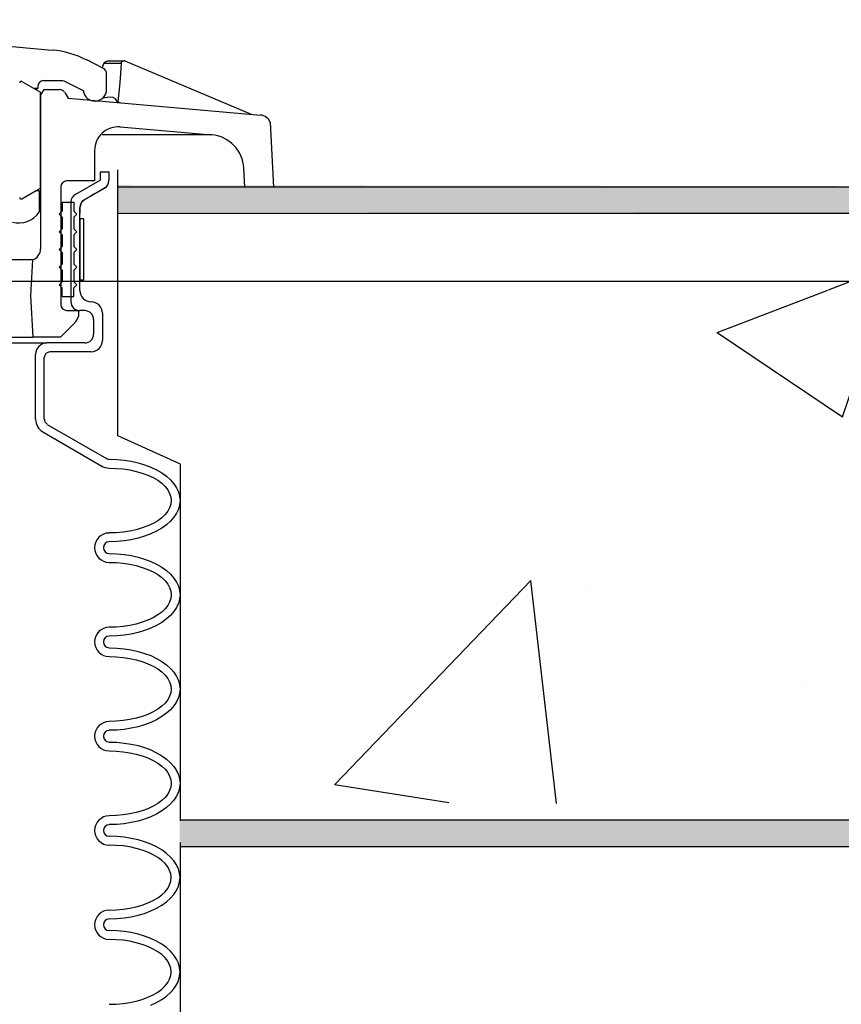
# Model space of a CAD drawing. Extents: x 1081 to 2220, y 0 to 2796.
# Tile 61 of 161: x 1571 to 1580, y 976 to 987. Entities that reach past the tile are written whole.
import ezdxf

# ---------------------------------------------------------------- set-up
doc = ezdxf.new("R2010")
doc.units = 0
doc.header["$MEASUREMENT"] = 0
doc.header["$PDSIZE"] = 1
doc.layers.get('DEFPOINTS').update_dxf_attribs({"linetype": 'CONTINUOUS'})
for name, color, linetype in [('CONCRETE-HATCH', 2, 'CONTINUOUS'), ('DIM', 3, 'CONTINUOUS'), ('FREEZE-LINES', 8, 'CONTINUOUS'), ('PEAGRAVEL-HATCH', 3, 'CONTINUOUS'), ('SPILL-BUCKET', 1, 'CONTINUOUS'), ('TANK-SLAB', 6, 'CONTINUOUS')]:
    doc.layers.add(name, color=color, linetype=linetype)
doc.styles.add('SIMPLEX', font='simplex')
doc.dimstyles.new('DIM64', dxfattribs={"dimscale": 64, "dimtxt": 0.09375, "dimasz": 0.09375, "dimexe": 0.0625, "dimexo": 0.0625, "dimgap": 0.046875, "dimtad": 1, "dimdec": 4, "dimzin": 3, "dimdsep": 46, "dimlunit": 4, "dimtxsty": 'SIMPLEX', "dimcen": 0, "dimclrd": 256, "dimclre": 256, "dimclrt": 256, "dimadec": 0, "dimazin": 0, "dimtfac": 1, "dimtdec": 4, "dimtmove": 0, "dimatfit": 3, "dimfxl": 1, "dimfrac": 2, "dimtolj": 1, "dimtzin": 0, "dimarcsym": 0})

# ---------------------------------------------------------------- blocks, each defined once
blk = doc.blocks.new('*D55')
at = {"layer": 'DEFPOINTS', "color": 0, "transparency": 16777216}
for p in [(1389.622, 978.296), (1911.122, 974.015), (1911.122, 700.523)]:
    blk.add_point(p, dxfattribs=at)
at = {"layer": 'DIM', "lineweight": -2, "transparency": 16777216}
for p, q in [((1389.622, 974.296), (1389.622, 696.523)), ((1911.122, 970.015), (1911.122, 696.523)), ((1395.622, 700.523), (1905.122, 700.523))]:
    blk.add_line(p, q, dxfattribs=at)
at = {"layer": 'DIM', "transparency": 16777216}
for points in [[(1395.622, 701.523), (1395.622, 699.523), (1389.622, 700.523)], [(1905.122, 701.523), (1905.122, 699.523), (1911.122, 700.523)]]:
    blk.add_solid(points, dxfattribs=at)
at = {"layer": 'DIM', "transparency": 16777216, "insert": (1650.372, 708.095), "char_height": 6, "attachment_point": 5, "style": 'SIMPLEX'}
blk.add_mtext('\\A1;43\'-5 1/2" (F.V. TANK SLAB)', dxfattribs=at)

msp = doc.modelspace()

# ---------------------------------------------------------------- hatches: boundary and pattern name
at = {"layer": 'CONCRETE-HATCH'}
h = msp.add_hatch(dxfattribs=at)
h.set_pattern_fill('AR-CONC', color=256, scale=2.67, style=0)
h.set_pattern_definition([(50, (1713.691, 981.648), (19.1508, -1.6755), [2.0025, -22.0275]), (355, (1713.691, 981.648), (-3.7047, 20.0835), [1.602, -17.622]), (100.451, (1715.287, 981.509), (15.4462, 18.408), [1.7019, -18.7205]), (46.184, (1713.691, 986.988), (28.4953, -4.4194), [3.0037, -33.0412]), (96.636, (1716.066, 986.62), (24.9555, 26.009), [2.553, -28.0807]), (351.184, (1713.69, 986.988), (24.9555, 26.009), [2.403, -26.433]), (21, (1716.361, 985.653), (15.9374, -10.75), [2.0025, -22.0275]), (326, (1716.361, 985.653), (6.4965, 19.3615), [1.602, -17.622]), (71.451, (1717.69, 984.757), (22.434, 8.6116), [1.7019, -18.7205]), (37.5, (1713.691, 981.648), (0.32467, 8.88827), [0, -17.4084, 0, -17.889, 0, -17.68875]), (7.5, (1713.691, 981.648), (7.02396, 10.5308), [0, -10.1994, 0, -17.0079, 0, -6.74175]), (327.5, (1707.737, 981.648), (14.25306, -0.6022), [0, -6.675, 0, -20.826, 0, -27.6345]), (317.5, (1705.067, 981.648), (15.5711, 2.6728), [0, -8.6775, 0, -13.8306, 0, -19.6245])])
edge = h.paths.add_edge_path()
edge.add_line((1573.13062, 982.76471), (1572.30399, 983.38454))
edge.add_line((1572.30399, 983.38454), (1581.34234, 984.01471))
edge.add_line((1581.34234, 984.01471), (1572.46815, 983.40643))
edge.add_line((1572.46815, 983.40643), (1572.46815, 984.62299))
edge.add_line((1572.46815, 984.62299), (1585.57483, 984.73346))
edge.add_line((1585.57483, 984.73346), (1591.47561, 984.73346))
edge.add_line((1591.47561, 984.73346), (1591.65067, 983.97861))
edge.add_line((1591.65067, 983.97861), (1592.03078, 983.97861))
edge.add_arc((1592.03078, 983.88449), 0.09412, 270, 450, ccw=False)
edge.add_line((1592.03078, 983.79037), (1592.12752, 983.79012))
edge.add_line((1592.12752, 983.79012), (1592.12752, 978.29596))
edge.add_line((1592.12752, 978.29596), (1573.11136, 978.51593))
edge.add_line((1573.11136, 978.51593), (1573.13062, 980.01471))
edge.add_line((1573.13062, 980.01471), (1573.13062, 982.76471))
at = {"layer": 'PEAGRAVEL-HATCH'}
h = msp.add_hatch(dxfattribs=at)
h.set_pattern_fill('AR-SAND', color=256, scale=7.5, style=0)
h.set_pattern_definition([(37.5, (1705.354, 937.986), (-0.47245, 14.4512), [0, -11.4, 0, -12.75, 0, -12.1875]), (7.5, (1705.354, 937.986), (13.2733, 21.166), [0, -6.15, 0, -10.275, 0, -3.9375]), (327.5, (1696.129, 937.986), (23.3561, 0.0424), [0, -3.75, 0, -13.5, 0, -17.625]), (317.5, (1696.129, 937.986), (22.546, 6.5826), [0, -1.875, 0, -8.85, 0, -10.125])])
h.paths.add_polyline_path([(1570.33517, 980.73529), (1595.38964, 980.73529), (1595.38964, 937.98634), (1570.33517, 937.98634)])
at = {"layer": 'TANK-SLAB'}
for points in [[(1572.46815, 984.7511), (1572.46815, 985.03454), (1586.48206, 985.01471), (1592.77547, 985.01471), (1592.77627, 984.73346), (1586.46455, 984.73346)], [(1573.12369, 978.29596), (1592.113, 978.29596), (1592.113, 978.01471), (1573.12369, 978.01471)]]:
    msp.add_hatch(color=256, dxfattribs=at).paths.add_polyline_path(points)

# ---------------------------------------------------------------- linework, layer by layer
at = {"layer": 'DEFPOINTS', "linetype": 'Continuous'}
for p, q in [((1572.46815, 982.37301), (1572.46815, 985.19614)), ((1573.13062, 982.07148), (1572.46815, 982.37301)), ((1573.13062, 978.28634), (1573.13062, 982.07148))]:
    msp.add_line(p, q, dxfattribs=at)
for points in [[(1572.34237, 985.01471), (1572.32638, 985.00298), (1572.26716, 984.96871), (1572.22136, 984.94221), (1572.17282, 984.91412), (1572.11634, 984.88144), (1572.11634, 984.88144), (1572.07811, 984.84654), (1572.0641, 984.79721), (1572.0641, 984.73346)], [(1573.13062, 973.96972), (1573.13062, 978.05506)]]:
    msp.add_lwpolyline(points, dxfattribs=at)
at = {"layer": 'FREEZE-LINES', "linetype": 'Continuous'}
msp.add_line((1080.74363, 984.01471), (2124.74363, 984.01471), dxfattribs=at)
at = {"layer": 'SPILL-BUCKET', "linetype": 'Continuous'}
for p, q in [((1568.12354, 986.79095), (1571.76984, 986.46897)), ((1572.31572, 986.27172), (1572.13767, 986.36342)), ((1572.30079, 986.27919), (1572.31891, 986.3261)), ((1572.31891, 986.3261), (1572.32851, 986.33996)), ((1572.50123, 986.3261), (1572.31891, 986.3261)), ((1572.32851, 986.33996), (1572.33917, 986.34849)), ((1572.33917, 986.34849), (1572.34983, 986.35169)), ((1572.34983, 986.35169), (1572.35836, 986.35275)), ((1572.35836, 986.35275), (1572.52895, 986.35275)), ((1572.50123, 986.3261), (1572.48843, 986.12139)), ((1572.50443, 986.33569), (1572.50123, 986.3261)), ((1572.51083, 986.34636), (1572.50443, 986.33569)), ((1572.52042, 986.35169), (1572.51083, 986.34636)), ((1572.52895, 986.35275), (1572.52042, 986.35169)), ((1572.52895, 986.35275), (1572.53428, 986.35275)), ((1572.54068, 986.35275), (1572.53428, 986.35275)), ((1572.54601, 986.35062), (1572.54068, 986.35275)), ((1573.88405, 985.78449), (1572.54601, 986.35062)), ((1572.34877, 986.05209), (1572.34877, 986.21842)), ((1571.44892, 986.13525), (1571.64829, 986.02011)), ((1571.57579, 986.06169), (1571.61737, 986.06169)), ((1571.61737, 986.06169), (1571.57579, 986.06169)), ((1571.61737, 986.08195), (1571.61737, 986.06169)), ((1571.67921, 986.14378), (1571.89245, 986.14378)), ((1571.89458, 986.14272), (1572.09928, 986.03823)), ((1572.48843, 986.12139), (1572.46924, 985.91989)), ((1571.64829, 985.98706), (1571.68454, 986.0489)), ((1571.64829, 985.00405), (1571.64829, 986.02011)), ((1571.64829, 985.98706), (1571.64829, 984.36008)), ((1571.68454, 986.0489), (1571.8498, 986.0489)), ((1571.90418, 986.01798), (1571.93936, 985.9572)), ((1571.93936, 985.9572), (1573.98107, 985.77915)), ((1572.38182, 985.97), (1572.30505, 985.9572)), ((1572.41807, 985.96467), (1572.38182, 985.97)), ((1572.44366, 985.95081), (1572.41807, 985.96467)), ((1572.46818, 985.91136), (1572.44366, 985.95081)), ((1572.46818, 985.91136), (1572.46924, 985.91989)), ((1572.46924, 985.91989), (1572.49803, 985.90816)), ((1572.4927, 985.65335), (1573.46291, 985.56805)), ((1574.12181, 985.01471), (1574.08662, 985.69919)), ((1573.46291, 985.56805), (1572.30186, 985.56805)), ((1572.22083, 985.40386), (1572.22083, 985.07975)), ((1572.27947, 985.17464), (1572.27947, 985.08828)), ((1572.27947, 985.17464), (1572.37329, 985.17464)), ((1572.37329, 985.17464), (1572.37329, 985.08401)), ((1573.81582, 985.01471), (1573.80515, 985.21409)), ((1571.86153, 985.01684), (1571.86153, 983.76623)), ((1572.22083, 985.07975), (1571.92443, 985.07975)), ((1572.02214, 984.93977), (1572.27947, 985.08828)), ((1573.9203, 985.01471), (1573.81582, 985.01471)), ((1574.12181, 985.01471), (1573.9203, 985.01471)), ((1571.44892, 984.8889), (1571.64829, 985.00405)), ((1571.44892, 984.8889), (1571.60138, 984.97633)), ((1571.60138, 984.97633), (1571.63337, 984.97633)), ((1571.63337, 984.97633), (1571.63337, 984.74604)), ((1572.11634, 984.88144), (1572.32638, 985.00298)), ((1571.87645, 984.85265), (1571.87645, 984.75883)), ((1571.87645, 984.85265), (1572.0012, 984.85265)), ((1571.97028, 984.85585), (1571.97028, 983.79608)), ((1572.0012, 984.85265), (1572.0012, 984.75883)), ((1571.84554, 984.72791), (1571.87645, 984.75883)), ((1571.84554, 984.72791), (1571.87645, 984.69593)), ((1572.03318, 984.72791), (1572.0012, 984.75883)), ((1572.03318, 984.72791), (1572.0012, 984.69593)), ((1572.0641, 983.91656), (1572.0641, 984.79721)), ((1571.87645, 984.69593), (1571.87645, 984.57118)), ((1572.0012, 984.69593), (1572.0012, 984.57118)), ((1571.84554, 984.54027), (1571.87645, 984.57118)), ((1571.84554, 984.54027), (1571.87645, 984.50828)), ((1571.87645, 984.50828), (1571.87645, 984.38354)), ((1572.03318, 984.54027), (1572.0012, 984.57118)), ((1572.03318, 984.54027), (1572.0012, 984.50828)), ((1572.0012, 984.50828), (1572.0012, 984.38354)), ((1571.84554, 984.35262), (1571.87645, 984.38354)), ((1571.84554, 984.35262), (1571.87645, 984.32063)), ((1571.87645, 984.32063), (1571.87645, 984.19589)), ((1572.03318, 984.35262), (1572.0012, 984.38354)), ((1572.03318, 984.35262), (1572.0012, 984.32063)), ((1572.0012, 984.32063), (1572.0012, 984.19589)), ((1571.56087, 984.24067), (1567.77917, 984.24067)), ((1571.56087, 984.24067), (1571.54061, 983.86005)), ((1571.84554, 984.16497), (1571.87645, 984.19589)), ((1572.03318, 984.16497), (1572.0012, 984.19589)), ((1571.84554, 984.16497), (1571.87645, 984.13299)), ((1571.87645, 984.13299), (1571.87645, 984.00825)), ((1572.03318, 984.16497), (1572.0012, 984.13299)), ((1572.0012, 984.13299), (1572.0012, 984.00825)), ((1571.84554, 983.97733), (1571.87645, 984.00825)), ((1571.84554, 983.97733), (1571.87645, 983.94534)), ((1572.03318, 983.97733), (1572.0012, 984.00825)), ((1572.03318, 983.97733), (1572.0012, 983.94534)), ((1571.87645, 983.85152), (1571.87645, 983.94534)), ((1572.0012, 983.85152), (1572.0012, 983.94534)), ((1571.54061, 983.86005), (1571.56407, 983.42185)), ((1571.87645, 983.85152), (1572.0012, 983.85152)), ((1571.92443, 983.70332), (1572.05131, 983.70332)), ((1572.05131, 983.70332), (1572.05131, 983.64148)), ((1572.11634, 983.70226), (1572.0641, 983.70226)), ((1572.30399, 983.67667), (1572.30399, 983.38454)), ((1572.01506, 983.57751), (1571.86046, 983.42185)), ((1572.05131, 983.63935), (1572.01506, 983.57751)), ((1572.05131, 983.64148), (1572.05131, 983.63935)), ((1572.21017, 983.60843), (1572.21017, 983.45277)), ((1560.52922, 983.35895), (1571.7144, 983.35895)), ((1560.75418, 983.42185), (1571.48837, 983.42185)), ((1566.12234, 983.42185), (1571.56407, 983.42185)), ((1571.86046, 983.42185), (1571.56407, 983.42185)), ((1572.11634, 983.35895), (1571.7144, 983.35895)), ((1571.59392, 982.54973), (1571.59392, 983.23847)), ((1572.18458, 983.26513), (1571.74745, 983.26513)), ((1571.68774, 982.54973), (1571.68774, 983.20435)), ((1571.67175, 982.41432), (1572.29866, 982.05183)), ((1571.71866, 982.49535), (1572.34557, 982.13285)), ((1572.37649, 982.12433), (1572.45538, 982.12219)), ((1572.45538, 982.12219), (1572.53321, 982.11473)), ((1572.53321, 982.11473), (1572.60891, 982.103)), ((1572.60891, 982.103), (1572.68248, 982.08701)), ((1572.37649, 982.0305), (1572.45005, 982.02837)), ((1572.45005, 982.02837), (1572.52255, 982.02197)), ((1572.52255, 982.02197), (1572.59399, 982.01131)), ((1572.59399, 982.01131), (1572.66222, 981.99639)), ((1572.66222, 981.99639), (1572.72619, 981.97826)), ((1572.68248, 982.08701), (1572.75178, 982.06569)), ((1572.75178, 982.06569), (1572.81788, 982.04116)), ((1572.81788, 982.04116), (1572.87865, 982.01238)), ((1572.87865, 982.01238), (1572.93516, 981.97933)), ((1572.72619, 981.97826), (1572.7859, 981.95587)), ((1572.7859, 981.95587), (1572.84134, 981.93028)), ((1572.84134, 981.93028), (1572.89038, 981.9015)), ((1572.89038, 981.9015), (1572.93303, 981.86951)), ((1572.93516, 981.97933), (1572.9842, 981.94414)), ((1572.9842, 981.94414), (1573.02685, 981.90576)), ((1573.02685, 981.90576), (1573.06203, 981.86525)), ((1572.93303, 981.86951), (1572.96821, 981.83646)), ((1572.96821, 981.83646), (1572.997, 981.80021)), ((1572.997, 981.80021), (1573.01726, 981.76289)), ((1573.06203, 981.86525), (1573.09082, 981.8226)), ((1573.09082, 981.8226), (1573.11108, 981.77782)), ((1573.11108, 981.77782), (1573.12281, 981.73304)), ((1573.01726, 981.76289), (1573.02898, 981.72558)), ((1573.02898, 981.72558), (1573.03325, 981.6872)), ((1573.03325, 981.6872), (1573.02898, 981.64882)), ((1573.12281, 981.73304), (1573.12707, 981.6872)), ((1573.12707, 981.6872), (1573.12281, 981.64135)), ((1573.12707, 981.6872), (1573.12281, 981.64135)), ((1572.997, 981.57312), (1572.96821, 981.53793)), ((1573.01726, 981.61043), (1572.997, 981.57312)), ((1573.02898, 981.64882), (1573.01726, 981.61043)), ((1573.11108, 981.59551), (1573.09082, 981.55179)), ((1573.11108, 981.59551), (1573.09082, 981.55179)), ((1573.12281, 981.64135), (1573.11108, 981.59551)), ((1573.12281, 981.64135), (1573.11108, 981.59551)), ((1572.89038, 981.47183), (1572.84134, 981.44411)), ((1572.93303, 981.50382), (1572.89038, 981.47183)), ((1572.96821, 981.53793), (1572.93303, 981.50382)), ((1573.02685, 981.46757), (1572.9842, 981.42918)), ((1573.02685, 981.46757), (1572.9842, 981.42918)), ((1573.06203, 981.50915), (1573.02685, 981.46757)), ((1573.06203, 981.50915), (1573.02685, 981.46757)), ((1573.09082, 981.55179), (1573.06203, 981.50915)), ((1573.09082, 981.55179), (1573.06203, 981.50915)), ((1572.59399, 981.36202), (1572.52255, 981.35135)), ((1572.66222, 981.37694), (1572.59399, 981.36202)), ((1572.72619, 981.39507), (1572.66222, 981.37694)), ((1572.7859, 981.41746), (1572.72619, 981.39507)), ((1572.84134, 981.44411), (1572.7859, 981.41746)), ((1572.87865, 981.36095), (1572.81788, 981.33216)), ((1572.87865, 981.36095), (1572.81788, 981.33216)), ((1572.93516, 981.394), (1572.87865, 981.36095)), ((1572.93516, 981.394), (1572.87865, 981.36095)), ((1572.9842, 981.42918), (1572.93516, 981.394)), ((1572.9842, 981.42918), (1572.93516, 981.394)), ((1572.45005, 981.34496), (1572.37649, 981.34282)), ((1572.52255, 981.35135), (1572.45005, 981.34496)), ((1572.53321, 981.2586), (1572.45538, 981.25113)), ((1572.53321, 981.2586), (1572.45538, 981.25113)), ((1572.60891, 981.27032), (1572.53321, 981.2586)), ((1572.60891, 981.27032), (1572.53321, 981.2586)), ((1572.68248, 981.28738), (1572.60891, 981.27032)), ((1572.68248, 981.28738), (1572.60891, 981.27032)), ((1572.75178, 981.30764), (1572.68248, 981.28738)), ((1572.75178, 981.30764), (1572.68248, 981.28738)), ((1572.81788, 981.33216), (1572.75178, 981.30764)), ((1572.81788, 981.33216), (1572.75178, 981.30764)), ((1572.45538, 981.25113), (1572.37649, 981.249)), ((1572.45538, 981.25113), (1572.37649, 981.249)), ((1572.37649, 981.12426), (1572.45538, 981.12106)), ((1572.45538, 981.12106), (1572.53321, 981.11466)), ((1572.53321, 981.11466), (1572.60891, 981.10294)), ((1572.60891, 981.10294), (1572.68248, 981.08588)), ((1572.68248, 981.08588), (1572.75178, 981.06562)), ((1572.75178, 981.06562), (1572.81788, 981.04003)), ((1572.37649, 981.03044), (1572.45005, 981.0283)), ((1572.45005, 981.0283), (1572.52255, 981.02191)), ((1572.52255, 981.02191), (1572.59399, 981.01125)), ((1572.59399, 981.01125), (1572.66222, 980.99632)), ((1572.66222, 980.99632), (1572.72619, 980.97713)), ((1572.72619, 980.97713), (1572.7859, 980.95474)), ((1572.7859, 980.95474), (1572.84134, 980.92915)), ((1572.81788, 981.04003), (1572.87865, 981.01125)), ((1572.87865, 981.01125), (1572.93516, 980.97926)), ((1572.93516, 980.97926), (1572.9842, 980.94301)), ((1572.9842, 980.94301), (1573.02685, 980.90463)), ((1572.84134, 980.92915), (1572.89038, 980.90036)), ((1572.89038, 980.90036), (1572.93303, 980.86945)), ((1572.93303, 980.86945), (1572.96821, 980.83533)), ((1572.96821, 980.83533), (1572.997, 980.80014)), ((1573.02685, 980.90463), (1573.06203, 980.86411)), ((1573.06203, 980.86411), (1573.09082, 980.82147)), ((1572.997, 980.80014), (1573.01726, 980.76283)), ((1573.01726, 980.76283), (1573.02898, 980.72445)), ((1573.09082, 980.82147), (1573.11108, 980.77669)), ((1573.11108, 980.77669), (1573.12281, 980.73191)), ((1573.12281, 980.73191), (1573.12707, 980.68606)), ((1573.02898, 980.64768), (1573.01726, 980.6093)), ((1573.02898, 980.72445), (1573.03325, 980.68606)), ((1573.03325, 980.68606), (1573.02898, 980.64768)), ((1573.12281, 980.64022), (1573.11108, 980.59544)), ((1573.12281, 980.64022), (1573.11108, 980.59544)), ((1573.12707, 980.68606), (1573.12281, 980.64022)), ((1573.12707, 980.68606), (1573.12281, 980.64022)), ((1572.96821, 980.5368), (1572.93303, 980.50268)), ((1572.997, 980.57198), (1572.96821, 980.5368)), ((1573.01726, 980.6093), (1572.997, 980.57198)), ((1573.09082, 980.55066), (1573.06203, 980.50801)), ((1573.09082, 980.55066), (1573.06203, 980.50801)), ((1573.11108, 980.59544), (1573.09082, 980.55066)), ((1573.11108, 980.59544), (1573.09082, 980.55066)), ((1572.7859, 980.41739), (1572.72619, 980.395)), ((1572.84134, 980.44298), (1572.7859, 980.41739)), ((1572.89038, 980.47176), (1572.84134, 980.44298)), ((1572.93303, 980.50268), (1572.89038, 980.47176)), ((1572.9842, 980.42912), (1572.93516, 980.39287)), ((1572.9842, 980.42912), (1572.93516, 980.39287)), ((1573.02685, 980.4675), (1572.9842, 980.42912)), ((1573.02685, 980.4675), (1572.9842, 980.42912)), ((1573.06203, 980.50801), (1573.02685, 980.4675)), ((1573.06203, 980.50801), (1573.02685, 980.4675)), ((1572.45005, 980.34382), (1572.37649, 980.34169)), ((1572.52255, 980.35022), (1572.45005, 980.34382)), ((1572.59399, 980.36088), (1572.52255, 980.35022)), ((1572.66222, 980.37581), (1572.59399, 980.36088)), ((1572.72619, 980.395), (1572.66222, 980.37581)), ((1572.81788, 980.3321), (1572.75178, 980.30651)), ((1572.81788, 980.3321), (1572.75178, 980.30651)), ((1572.87865, 980.36088), (1572.81788, 980.3321)), ((1572.87865, 980.36088), (1572.81788, 980.3321)), ((1572.93516, 980.39287), (1572.87865, 980.36088)), ((1572.93516, 980.39287), (1572.87865, 980.36088)), ((1572.45538, 980.25107), (1572.37649, 980.24787)), ((1572.45538, 980.25107), (1572.37649, 980.24787)), ((1572.53321, 980.25746), (1572.45538, 980.25107)), ((1572.53321, 980.25746), (1572.45538, 980.25107)), ((1572.60891, 980.26919), (1572.53321, 980.25746)), ((1572.60891, 980.26919), (1572.53321, 980.25746)), ((1572.68248, 980.28625), (1572.60891, 980.26919)), ((1572.68248, 980.28625), (1572.60891, 980.26919)), ((1572.75178, 980.30651), (1572.68248, 980.28625)), ((1572.75178, 980.30651), (1572.68248, 980.28625)), ((1572.37649, 980.12313), (1572.45538, 980.12099)), ((1572.45538, 980.12099), (1572.53321, 980.11353)), ((1572.53321, 980.11353), (1572.60891, 980.1018)), ((1572.60891, 980.1018), (1572.68248, 980.08474)), ((1572.37649, 980.0293), (1572.45005, 980.02717)), ((1572.45005, 980.02717), (1572.52255, 980.02077)), ((1572.52255, 980.02077), (1572.59399, 980.01011)), ((1572.59399, 980.01011), (1572.66222, 979.99519)), ((1572.68248, 980.08474), (1572.75178, 980.06449)), ((1572.75178, 980.06449), (1572.81788, 980.03997)), ((1572.81788, 980.03997), (1572.87865, 980.01011)), ((1572.87865, 980.01011), (1572.93516, 979.97813)), ((1572.66222, 979.99519), (1572.72619, 979.97706)), ((1572.72619, 979.97706), (1572.7859, 979.95467)), ((1572.7859, 979.95467), (1572.84134, 979.92802)), ((1572.84134, 979.92802), (1572.89038, 979.89923)), ((1572.89038, 979.89923), (1572.93303, 979.86831)), ((1572.93516, 979.97813), (1572.9842, 979.94294)), ((1572.9842, 979.94294), (1573.02685, 979.90456)), ((1573.02685, 979.90456), (1573.06203, 979.86298)), ((1572.93303, 979.86831), (1572.96821, 979.8342)), ((1572.96821, 979.8342), (1572.997, 979.79901)), ((1572.997, 979.79901), (1573.01726, 979.7617)), ((1573.06203, 979.86298), (1573.09082, 979.82033)), ((1573.09082, 979.82033), (1573.11108, 979.77662)), ((1573.01726, 979.7617), (1573.02898, 979.72331)), ((1573.02898, 979.72331), (1573.03325, 979.68493)), ((1573.03325, 979.68493), (1573.02898, 979.64655)), ((1573.11108, 979.77662), (1573.12281, 979.73078)), ((1573.12281, 979.73078), (1573.12707, 979.68493)), ((1573.12707, 979.68493), (1573.12281, 979.63909)), ((1573.12707, 979.68493), (1573.12281, 979.63909)), ((1573.01726, 979.60923), (1572.997, 979.57192)), ((1573.02898, 979.64655), (1573.01726, 979.60923)), ((1573.11108, 979.59431), (1573.09082, 979.54953)), ((1573.11108, 979.59431), (1573.09082, 979.54953)), ((1573.12281, 979.63909), (1573.11108, 979.59431)), ((1573.12281, 979.63909), (1573.11108, 979.59431)), ((1572.93303, 979.50262), (1572.89038, 979.47063)), ((1572.96821, 979.53567), (1572.93303, 979.50262)), ((1572.997, 979.57192), (1572.96821, 979.53567)), ((1573.06203, 979.50688), (1573.02685, 979.46637)), ((1573.06203, 979.50688), (1573.02685, 979.46637)), ((1573.09082, 979.54953), (1573.06203, 979.50688)), ((1573.09082, 979.54953), (1573.06203, 979.50688)), ((1572.66222, 979.37574), (1572.59399, 979.36082)), ((1572.72619, 979.39387), (1572.66222, 979.37574)), ((1572.7859, 979.41626), (1572.72619, 979.39387)), ((1572.84134, 979.44184), (1572.7859, 979.41626)), ((1572.89038, 979.47063), (1572.84134, 979.44184)), ((1572.93516, 979.3928), (1572.87865, 979.35975)), ((1572.93516, 979.3928), (1572.87865, 979.35975)), ((1572.9842, 979.42798), (1572.93516, 979.3928)), ((1572.9842, 979.42798), (1572.93516, 979.3928)), ((1573.02685, 979.46637), (1572.9842, 979.42798)), ((1573.02685, 979.46637), (1572.9842, 979.42798)), ((1572.45005, 979.34376), (1572.37649, 979.34162)), ((1572.52255, 979.35015), (1572.45005, 979.34376)), ((1572.59399, 979.36082), (1572.52255, 979.35015)), ((1572.60891, 979.26912), (1572.53321, 979.2574)), ((1572.60891, 979.26912), (1572.53321, 979.2574)), ((1572.68248, 979.28512), (1572.60891, 979.26912)), ((1572.68248, 979.28512), (1572.60891, 979.26912)), ((1572.75178, 979.30644), (1572.68248, 979.28512)), ((1572.75178, 979.30644), (1572.68248, 979.28512)), ((1572.81788, 979.33096), (1572.75178, 979.30644)), ((1572.81788, 979.33096), (1572.75178, 979.30644)), ((1572.87865, 979.35975), (1572.81788, 979.33096)), ((1572.87865, 979.35975), (1572.81788, 979.33096)), ((1572.45538, 979.24993), (1572.37649, 979.2478)), ((1572.45538, 979.24993), (1572.37649, 979.2478)), ((1572.53321, 979.2574), (1572.45538, 979.24993)), ((1572.53321, 979.2574), (1572.45538, 979.24993)), ((1572.37649, 979.12199), (1572.45538, 979.11986)), ((1572.45538, 979.11986), (1572.53321, 979.1124)), ((1572.53321, 979.1124), (1572.60891, 979.10067)), ((1572.60891, 979.10067), (1572.68248, 979.08468)), ((1572.68248, 979.08468), (1572.75178, 979.06335)), ((1572.75178, 979.06335), (1572.81788, 979.03883)), ((1572.37649, 979.02817), (1572.45005, 979.02604)), ((1572.45005, 979.02604), (1572.52255, 979.01964)), ((1572.52255, 979.01964), (1572.59399, 979.00898)), ((1572.59399, 979.00898), (1572.66222, 978.99405)), ((1572.66222, 978.99405), (1572.72619, 978.97593)), ((1572.72619, 978.97593), (1572.7859, 978.95354)), ((1572.7859, 978.95354), (1572.84134, 978.92795)), ((1572.81788, 979.03883), (1572.87865, 979.01005)), ((1572.87865, 979.01005), (1572.93516, 978.97699)), ((1572.93516, 978.97699), (1572.9842, 978.94181)), ((1572.84134, 978.92795), (1572.89038, 978.89916)), ((1572.89038, 978.89916), (1572.93303, 978.86718)), ((1572.93303, 978.86718), (1572.96821, 978.83413)), ((1572.9842, 978.94181), (1573.02685, 978.90343)), ((1573.02685, 978.90343), (1573.06203, 978.86292)), ((1573.06203, 978.86292), (1573.09082, 978.82027)), ((1572.96821, 978.83413), (1572.997, 978.79788)), ((1572.997, 978.79788), (1573.01726, 978.76056)), ((1573.01726, 978.76056), (1573.02898, 978.72325)), ((1573.09082, 978.82027), (1573.11108, 978.77549)), ((1573.11108, 978.77549), (1573.12281, 978.73071)), ((1573.02898, 978.64542), (1573.01726, 978.6081)), ((1573.02898, 978.72325), (1573.03325, 978.68487)), ((1573.03325, 978.68487), (1573.02898, 978.64542)), ((1573.12281, 978.63902), (1573.11108, 978.59317)), ((1573.12281, 978.63902), (1573.11108, 978.59317)), ((1573.12281, 978.73071), (1573.12707, 978.68487)), ((1573.12707, 978.68487), (1573.12281, 978.63902)), ((1573.12707, 978.68487), (1573.12281, 978.63902)), ((1572.96821, 978.5356), (1572.93303, 978.50148)), ((1572.997, 978.57078), (1572.96821, 978.5356)), ((1573.01726, 978.6081), (1572.997, 978.57078)), ((1573.09082, 978.54946), (1573.06203, 978.50681)), ((1573.09082, 978.54946), (1573.06203, 978.50681)), ((1573.11108, 978.59317), (1573.09082, 978.54946)), ((1573.11108, 978.59317), (1573.09082, 978.54946)), ((1572.84134, 978.44071), (1572.7859, 978.41512)), ((1572.89038, 978.4695), (1572.84134, 978.44071)), ((1572.93303, 978.50148), (1572.89038, 978.4695)), ((1573.02685, 978.46523), (1572.9842, 978.42685)), ((1573.02685, 978.46523), (1572.9842, 978.42685)), ((1573.06203, 978.50681), (1573.02685, 978.46523)), ((1573.06203, 978.50681), (1573.02685, 978.46523)), ((1572.45005, 978.34262), (1572.37649, 978.34049)), ((1572.52255, 978.34902), (1572.45005, 978.34262)), ((1572.59399, 978.35968), (1572.52255, 978.34902)), ((1572.66222, 978.37461), (1572.59399, 978.35968)), ((1572.72619, 978.39273), (1572.66222, 978.37461)), ((1572.7859, 978.41512), (1572.72619, 978.39273)), ((1572.81788, 978.32983), (1572.75178, 978.30531)), ((1572.81788, 978.32983), (1572.75178, 978.30531)), ((1572.87865, 978.35862), (1572.81788, 978.32983)), ((1572.87865, 978.35862), (1572.81788, 978.32983)), ((1572.93516, 978.39167), (1572.87865, 978.35862)), ((1572.93516, 978.39167), (1572.87865, 978.35862)), ((1572.9842, 978.42685), (1572.93516, 978.39167)), ((1572.9842, 978.42685), (1572.93516, 978.39167)), ((1572.45538, 978.2488), (1572.37649, 978.24667)), ((1572.45538, 978.2488), (1572.37649, 978.24667)), ((1572.53321, 978.25626), (1572.45538, 978.2488)), ((1572.53321, 978.25626), (1572.45538, 978.2488)), ((1572.60891, 978.26799), (1572.53321, 978.25626)), ((1572.60891, 978.26799), (1572.53321, 978.25626)), ((1572.68248, 978.28398), (1572.60891, 978.26799)), ((1572.68248, 978.28398), (1572.60891, 978.26799)), ((1572.75178, 978.30531), (1572.68248, 978.28398)), ((1572.75178, 978.30531), (1572.68248, 978.28398)), ((1572.45538, 978.11873), (1572.37649, 978.12193)), ((1572.45538, 978.11873), (1572.37649, 978.12193)), ((1572.53321, 978.11233), (1572.45538, 978.11873)), ((1572.53321, 978.11233), (1572.45538, 978.11873)), ((1572.45005, 978.02597), (1572.37649, 978.0281)), ((1572.52255, 978.01957), (1572.45005, 978.02597)), ((1572.59399, 978.00891), (1572.52255, 978.01957)), ((1572.60891, 978.1006), (1572.53321, 978.11233)), ((1572.60891, 978.1006), (1572.53321, 978.11233)), ((1572.68248, 978.08355), (1572.60891, 978.1006)), ((1572.68248, 978.08355), (1572.60891, 978.1006)), ((1572.75178, 978.06329), (1572.68248, 978.08355)), ((1572.75178, 978.06329), (1572.68248, 978.08355)), ((1572.81788, 978.0377), (1572.75178, 978.06329)), ((1572.81788, 978.0377), (1572.75178, 978.06329)), ((1572.87865, 978.00891), (1572.81788, 978.0377)), ((1572.87865, 978.00891), (1572.81788, 978.0377)), ((1572.66222, 977.99399), (1572.59399, 978.00891)), ((1572.72619, 977.9748), (1572.66222, 977.99399)), ((1572.7859, 977.95241), (1572.72619, 977.9748)), ((1572.84134, 977.92682), (1572.7859, 977.95241)), ((1572.89038, 977.89803), (1572.84134, 977.92682)), ((1572.93516, 977.97693), (1572.87865, 978.00891)), ((1572.93516, 977.97693), (1572.87865, 978.00891)), ((1572.9842, 977.94068), (1572.93516, 977.97693)), ((1572.9842, 977.94068), (1572.93516, 977.97693)), ((1573.02685, 977.9023), (1572.9842, 977.94068)), ((1573.02685, 977.9023), (1572.9842, 977.94068)), ((1572.93303, 977.86711), (1572.89038, 977.89803)), ((1572.96821, 977.833), (1572.93303, 977.86711)), ((1572.997, 977.79781), (1572.96821, 977.833)), ((1573.06203, 977.86178), (1573.02685, 977.9023)), ((1573.06203, 977.86178), (1573.02685, 977.9023)), ((1573.09082, 977.81913), (1573.06203, 977.86178)), ((1573.09082, 977.81913), (1573.06203, 977.86178)), ((1573.11108, 977.77436), (1573.09082, 977.81913)), ((1573.11108, 977.77436), (1573.09082, 977.81913)), ((1573.01726, 977.7605), (1572.997, 977.79781)), ((1573.02898, 977.72211), (1573.01726, 977.7605)), ((1573.03325, 977.68373), (1573.02898, 977.72211)), ((1573.12281, 977.72958), (1573.11108, 977.77436)), ((1573.12281, 977.72958), (1573.11108, 977.77436)), ((1573.12707, 977.68373), (1573.12281, 977.72958)), ((1573.12707, 977.68373), (1573.12281, 977.72958)), ((1572.997, 977.56965), (1573.01726, 977.60697)), ((1573.01726, 977.60697), (1573.02898, 977.64535)), ((1573.02898, 977.64535), (1573.03325, 977.68373)), ((1573.11108, 977.59311), (1573.12281, 977.63789)), ((1573.12281, 977.63789), (1573.12707, 977.68373)), ((1572.89038, 977.46943), (1572.93303, 977.50035)), ((1572.93303, 977.50035), (1572.96821, 977.53447)), ((1572.96821, 977.53447), (1572.997, 977.56965)), ((1573.02685, 977.46517), (1573.06203, 977.50568)), ((1573.06203, 977.50568), (1573.09082, 977.54833)), ((1573.09082, 977.54833), (1573.11108, 977.59311)), ((1572.66222, 977.37348), (1572.72619, 977.39267)), ((1572.72619, 977.39267), (1572.7859, 977.41506)), ((1572.7859, 977.41506), (1572.84134, 977.44065)), ((1572.84134, 977.44065), (1572.89038, 977.46943)), ((1572.87865, 977.35855), (1572.93516, 977.39054)), ((1572.93516, 977.39054), (1572.9842, 977.42679)), ((1572.9842, 977.42679), (1573.02685, 977.46517)), ((1572.37649, 977.33936), (1572.45005, 977.34149)), ((1572.45005, 977.34149), (1572.52255, 977.34789)), ((1572.52255, 977.34789), (1572.59399, 977.35855)), ((1572.59399, 977.35855), (1572.66222, 977.37348)), ((1572.60891, 977.26686), (1572.68248, 977.28392)), ((1572.68248, 977.28392), (1572.75178, 977.30418)), ((1572.75178, 977.30418), (1572.81788, 977.32976)), ((1572.81788, 977.32976), (1572.87865, 977.35855)), ((1572.37649, 977.24554), (1572.45538, 977.24874)), ((1572.45538, 977.24874), (1572.53321, 977.25513)), ((1572.53321, 977.25513), (1572.60891, 977.26686)), ((1572.45538, 977.11866), (1572.37649, 977.12079)), ((1572.45538, 977.11866), (1572.37649, 977.12079)), ((1572.53321, 977.1112), (1572.45538, 977.11866)), ((1572.53321, 977.1112), (1572.45538, 977.11866)), ((1572.60891, 977.09947), (1572.53321, 977.1112)), ((1572.60891, 977.09947), (1572.53321, 977.1112)), ((1572.68248, 977.08241), (1572.60891, 977.09947)), ((1572.68248, 977.08241), (1572.60891, 977.09947)), ((1572.75178, 977.06216), (1572.68248, 977.08241)), ((1572.75178, 977.06216), (1572.68248, 977.08241)), ((1572.45005, 977.02484), (1572.37649, 977.02697)), ((1572.52255, 977.01844), (1572.45005, 977.02484)), ((1572.59399, 977.00778), (1572.52255, 977.01844)), ((1572.66222, 976.99285), (1572.59399, 977.00778)), ((1572.72619, 976.97366), (1572.66222, 976.99285)), ((1572.7859, 976.95234), (1572.72619, 976.97366)), ((1572.81788, 977.03763), (1572.75178, 977.06216)), ((1572.81788, 977.03763), (1572.75178, 977.06216)), ((1572.87865, 977.00778), (1572.81788, 977.03763)), ((1572.87865, 977.00778), (1572.81788, 977.03763)), ((1572.93516, 976.9758), (1572.87865, 977.00778)), ((1572.93516, 976.9758), (1572.87865, 977.00778)), ((1572.9842, 976.94061), (1572.93516, 976.9758)), ((1572.9842, 976.94061), (1572.93516, 976.9758)), ((1572.84134, 976.92569), (1572.7859, 976.95234)), ((1572.89038, 976.8969), (1572.84134, 976.92569)), ((1572.93303, 976.86598), (1572.89038, 976.8969)), ((1572.96821, 976.83186), (1572.93303, 976.86598)), ((1573.02685, 976.90223), (1572.9842, 976.94061)), ((1573.02685, 976.90223), (1572.9842, 976.94061)), ((1573.06203, 976.86065), (1573.02685, 976.90223)), ((1573.06203, 976.86065), (1573.02685, 976.90223)), ((1572.997, 976.79668), (1572.96821, 976.83186)), ((1573.01726, 976.75936), (1572.997, 976.79668)), ((1573.02898, 976.72098), (1573.01726, 976.75936)), ((1573.09082, 976.818), (1573.06203, 976.86065)), ((1573.09082, 976.818), (1573.06203, 976.86065)), ((1573.11108, 976.77429), (1573.09082, 976.818)), ((1573.11108, 976.77429), (1573.09082, 976.818)), ((1573.12281, 976.72844), (1573.11108, 976.77429)), ((1573.12281, 976.72844), (1573.11108, 976.77429)), ((1573.03325, 976.6826), (1573.02898, 976.72098)), ((1573.02898, 976.64422), (1573.03325, 976.6826)), ((1573.12707, 976.6826), (1573.12281, 976.72844)), ((1573.12707, 976.6826), (1573.12281, 976.72844)), ((1573.12281, 976.63675), (1573.12707, 976.6826)), ((1572.96821, 976.53334), (1572.997, 976.56958)), ((1572.997, 976.56958), (1573.01726, 976.60584)), ((1573.01726, 976.60584), (1573.02898, 976.64422)), ((1573.09082, 976.5472), (1573.11108, 976.59197)), ((1573.11108, 976.59197), (1573.12281, 976.63675)), ((1572.84134, 976.43951), (1572.89038, 976.4683)), ((1572.89038, 976.4683), (1572.93303, 976.50028)), ((1572.93303, 976.50028), (1572.96821, 976.53334)), ((1572.9842, 976.42565), (1573.02685, 976.46403)), ((1573.02685, 976.46403), (1573.06203, 976.50455)), ((1573.06203, 976.50455), (1573.09082, 976.5472)), ((1572.37649, 976.33929), (1572.45005, 976.34143)), ((1572.45005, 976.34143), (1572.52255, 976.34782)), ((1572.52255, 976.34782), (1572.59399, 976.35848)), ((1572.59399, 976.35848), (1572.66222, 976.37341)), ((1572.66222, 976.37341), (1572.72619, 976.39153)), ((1572.72619, 976.39153), (1572.7859, 976.41392)), ((1572.7859, 976.41392), (1572.84134, 976.43951)), ((1572.81788, 976.32863), (1572.87865, 976.35742)), ((1572.87865, 976.35742), (1572.93516, 976.3894)), ((1572.93516, 976.3894), (1572.9842, 976.42565))]:
    msp.add_line(p, q, dxfattribs=at)
at = {"layer": 'SPILL-BUCKET', "color": 7, "linetype": 'Continuous'}
for p, q in [((1572.10461, 984.67673), (1572.0641, 984.67673)), ((1572.0641, 984.67673), (1572.0641, 984.0253)), ((1572.10461, 984.67673), (1572.10461, 984.0253)), ((1572.10461, 984.0253), (1572.0641, 984.0253))]:
    msp.add_line(p, q, dxfattribs=at)
at = {"layer": 'SPILL-BUCKET', "linetype": 'Continuous'}
for centre, radius, start, end in [((1571.68241, 985.4721), 1.00007, 62.915831, 84.987953), ((1572.28906, 986.21842), 0.05971, 0, 63.434949), ((1571.44146, 986.12139), 0.01493, 59.743563, 180), ((1571.67921, 986.08195), 0.06184, 90, 180), ((1571.8498, 985.98706), 0.06184, 30.113733, 90), ((1572.22402, 986.05209), 0.12474, 186.394398, 0), ((1573.96935, 985.65441), 0.12474, 21.072727, 85.07289), ((1572.47031, 985.40386), 0.24948, 85.093933, 180), ((1573.42986, 985.19489), 0.37529, 2.935673, 85.100908), ((1571.92443, 985.01684), 0.06184, 90, 180), ((1572.27947, 985.08401), 0.09382, 300.068583, 0), ((1572.0641, 984.85585), 0.09382, 116.565051, 180), ((1571.44146, 984.9017), 0.01493, 180, 300.256437), ((1571.44146, 984.9017), 0.01493, 180, 300.256437), ((1572.15792, 984.79721), 0.09382, 116.565051, 180), ((1571.41054, 984.90916), 0.27614, 257.088109, 323.79373), ((1571.52355, 984.36008), 0.12474, 287.500861, 0), ((1572.18458, 983.91656), 0.11941, 180, 270), ((1571.92443, 983.76623), 0.06184, 180, 270), ((1572.0641, 983.79608), 0.09382, 180, 270), ((1572.18458, 983.67667), 0.11941, 0, 90), ((1572.11634, 983.60843), 0.09382, 0, 90), ((1572.11634, 983.45277), 0.09382, 270, 0), ((1571.7144, 983.23847), 0.11941, 90, 180), ((1572.18458, 983.38454), 0.11941, 270, 0), ((1571.74745, 983.20435), 0.05971, 90, 180), ((1571.75065, 982.54973), 0.15566, 180, 239.913495), ((1571.75065, 982.54973), 0.06184, 180, 239.886267), ((1572.37649, 982.18723), 0.06184, 237.680383, 270), ((1572.37649, 982.18723), 0.15566, 238.161053, 270), ((1572.37649, 981.1861), 0.15566, 90, 180), ((1572.37649, 981.1861), 0.15566, 180, 270), ((1572.37649, 981.1861), 0.06184, 90, 180), ((1572.37649, 981.1861), 0.06184, 180, 270), ((1572.37649, 980.18603), 0.15566, 90, 180), ((1572.37649, 980.18603), 0.06184, 90, 180), ((1572.37649, 980.18603), 0.15566, 180, 270), ((1572.37649, 980.18603), 0.06184, 180, 270), ((1572.37649, 979.1849), 0.15566, 90, 180), ((1572.37649, 979.1849), 0.15566, 180, 270), ((1572.37649, 979.1849), 0.06184, 90, 180), ((1572.37649, 979.1849), 0.06184, 180, 270), ((1572.37649, 978.18376), 0.15566, 90, 180), ((1572.37649, 978.18376), 0.06184, 90, 180), ((1572.37649, 978.18376), 0.15566, 180, 270), ((1572.37649, 978.18376), 0.06184, 180, 270), ((1572.37649, 977.1837), 0.15566, 90, 180), ((1572.37649, 977.1837), 0.15566, 180, 270), ((1572.37649, 977.1837), 0.06184, 90, 180), ((1572.37649, 977.1837), 0.06184, 180, 270)]:
    msp.add_arc(centre, radius, start, end, dxfattribs=at)
at = {"layer": 'TANK-SLAB'}
for p, q in [((1572.46817, 985.01493), (1592.77549, 985.01493)), ((1572.46817, 984.73659), (1592.77549, 984.73659)), ((1592.113, 978.29863), (1573.13062, 978.2928)), ((1592.113, 978.01471), (1573.13062, 978.00889))]:
    msp.add_line(p, q, dxfattribs=at)

# ---------------------------------------------------------------- dimensions: what is measured, and where the dimension line sits
at = {"layer": 'DIM'}
dim = msp.add_linear_dim(base=(1911.12181, 700.52328), p1=(1389.62181, 978.29596), p2=(1911.12181, 974.01471), angle=0, text='<> (F.V. TANK SLAB)', dimstyle='DIM64', dxfattribs=at)
dim.commit()
dim.dimension.update_dxf_attribs({"geometry": '*D55', "text_midpoint": (1650.37181, 708.09471)})

doc.saveas('drawing.dxf')
